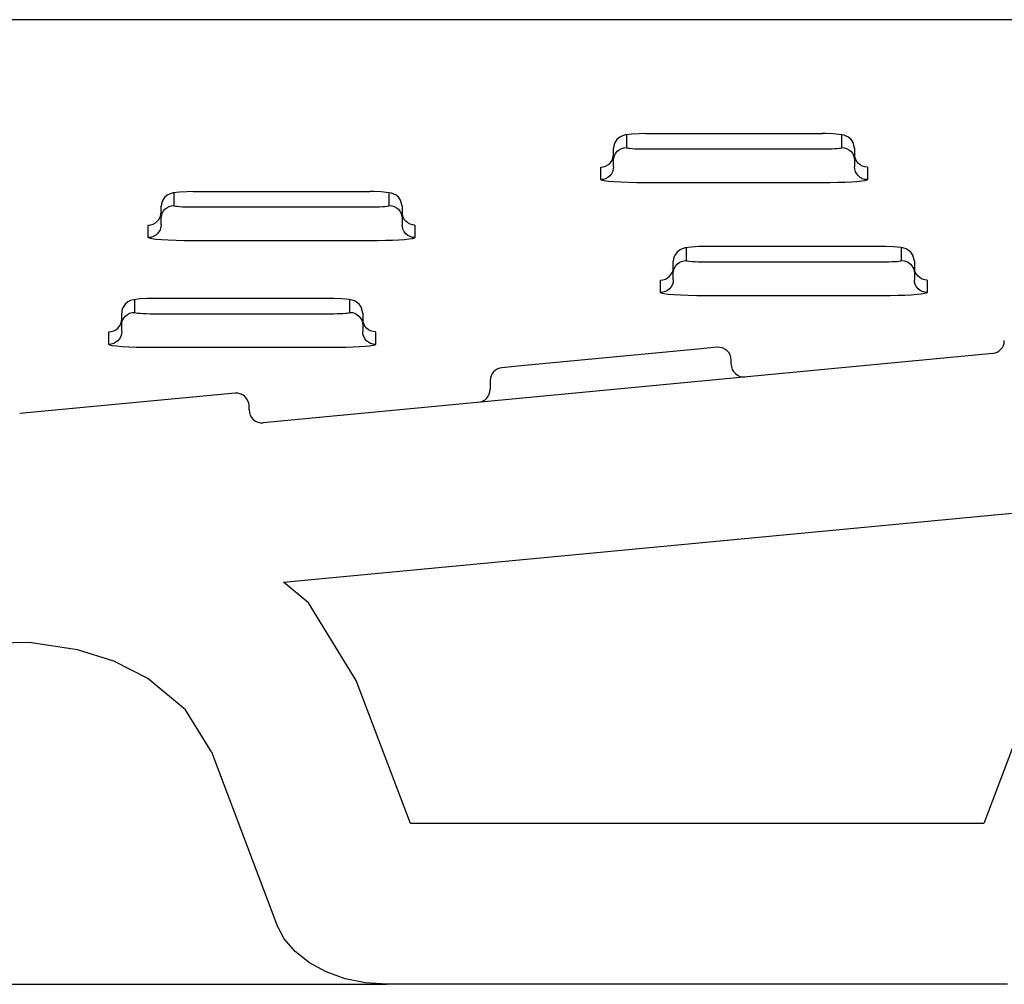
# Model space of a CAD drawing. Header units: millimetres. Extents: x 0 to 0.8, y 0 to 0.06.
# Tile 3 of 4: x 0.496 to 0.557, y 0 to 0.06. Entities that reach past the tile are written whole.
import ezdxf

# ---------------------------------------------------------------- set-up
doc = ezdxf.new("R2010")
doc.units = ezdxf.units.MM
doc.layers.add('BLOCKS', color=3, linetype='Continuous')

msp = doc.modelspace()

# ---------------------------------------------------------------- linework, layer by layer
at = {"layer": 'BLOCKS', "linetype": 'Continuous'}
for p, q in [((0.7721555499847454, 0.06000000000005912), (0.4000000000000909, 0.06000000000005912)), ((0.5456818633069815, 0.05290893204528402), (0.5346818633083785, 0.05290893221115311)), ((0.5326818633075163, 0.05095812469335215), (0.5326818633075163, 0.05200219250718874)), ((0.5476818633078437, 0.05200219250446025), (0.5476818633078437, 0.05084881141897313)), ((0.517524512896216, 0.04930215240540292), (0.506524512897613, 0.04930215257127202)), ((0.5045245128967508, 0.04735134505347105), (0.5045245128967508, 0.04839541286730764)), ((0.5195245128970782, 0.04839541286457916), (0.5195245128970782, 0.04724203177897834)), ((0.5494018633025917, 0.0458852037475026), (0.5384018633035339, 0.0458852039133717)), ((0.5364018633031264, 0.04393439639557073), (0.5364018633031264, 0.04497846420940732)), ((0.5514018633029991, 0.04497846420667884), (0.5514018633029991, 0.04382508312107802)), ((0.5150713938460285, 0.04265808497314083), (0.5040713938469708, 0.04265808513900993)), ((0.5020713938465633, 0.04070727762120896), (0.5020713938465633, 0.04175134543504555)), ((0.517071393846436, 0.04175134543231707), (0.517071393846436, 0.04059796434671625)), ((0.5562755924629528, 0.03923971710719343), (0.5108755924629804, 0.03493056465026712)), ((0.537924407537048, 0.03950689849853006), (0.5269244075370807, 0.03846283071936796)), ((0.5391244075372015, 0.0396207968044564), (0.537924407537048, 0.03950689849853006)), ((0.5399999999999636, 0.03857444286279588), (0.5399999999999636, 0.03882437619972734)), ((0.5269244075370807, 0.03846283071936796), (0.5257244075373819, 0.03834893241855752)), ((0.525000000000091, 0.03755251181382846), (0.525000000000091, 0.03699884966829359)), ((0.5091244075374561, 0.03677333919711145), (0.4957244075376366, 0.03550147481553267)), ((0.5100000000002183, 0.03572698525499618), (0.5100000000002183, 0.03597691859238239)), ((0.507655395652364, 0.01446595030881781), (0.5117327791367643, 0.003705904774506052)), ((0.5557300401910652, 0.009999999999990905), (0.5200416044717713, 0.009999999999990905)), ((0.4102451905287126, 0), (0.5185629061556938, 0)), ((0.5572087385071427, 0), (0.5185629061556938, 0))]:
    msp.add_line(p, q, dxfattribs=at)
at = {"layer": 'BLOCKS'}
for p, q in [((0.5334818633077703, 0.05282887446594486), (0.5334818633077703, 0.05204780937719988)), ((0.5468818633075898, 0.05204780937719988), (0.5468818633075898, 0.05282887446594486)), ((0.5346818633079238, 0.05196260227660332), (0.545681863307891, 0.05196260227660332)), ((0.5326818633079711, 0.05084881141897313), (0.5326818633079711, 0.05124981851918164)), ((0.5318818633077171, 0.0500508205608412), (0.5318818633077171, 0.05083188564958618)), ((0.5484818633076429, 0.05083188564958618), (0.5484818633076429, 0.0500508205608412)), ((0.545681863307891, 0.04985200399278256), (0.5346818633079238, 0.04985200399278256)), ((0.5053245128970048, 0.04922209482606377), (0.5053245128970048, 0.04844102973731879)), ((0.5187245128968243, 0.04844102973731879), (0.5187245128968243, 0.04922209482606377)), ((0.5065245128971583, 0.04835582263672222), (0.5175245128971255, 0.04835582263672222)), ((0.5037245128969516, 0.04644404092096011), (0.5037245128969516, 0.04722510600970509)), ((0.5045245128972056, 0.04724203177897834), (0.5045245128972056, 0.04764303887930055)), ((0.5203245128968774, 0.04722510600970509), (0.5203245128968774, 0.04644404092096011)), ((0.5175245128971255, 0.04624522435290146), (0.5065245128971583, 0.04624522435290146)), ((0.5372018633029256, 0.04580514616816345), (0.5372018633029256, 0.04502408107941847)), ((0.5506018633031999, 0.04502408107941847), (0.5506018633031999, 0.04580514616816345)), ((0.5384018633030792, 0.0449388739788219), (0.5494018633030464, 0.0449388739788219)), ((0.5364018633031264, 0.04382508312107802), (0.5364018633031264, 0.04422609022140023)), ((0.5356018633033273, 0.04302709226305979), (0.5356018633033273, 0.04380815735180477)), ((0.552201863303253, 0.04380815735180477), (0.552201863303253, 0.04302709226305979)), ((0.5028713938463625, 0.04257802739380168), (0.5028713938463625, 0.04179696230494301)), ((0.5162713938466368, 0.04179696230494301), (0.5162713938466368, 0.04257802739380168)), ((0.5494018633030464, 0.04282827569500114), (0.5384018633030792, 0.04282827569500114)), ((0.504071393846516, 0.04171175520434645), (0.5150713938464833, 0.04171175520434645)), ((0.5012713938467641, 0.03979997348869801), (0.5012713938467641, 0.040581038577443)), ((0.5020713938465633, 0.04059796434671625), (0.5020713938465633, 0.04099897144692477)), ((0.5178713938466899, 0.040581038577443), (0.5178713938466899, 0.03979997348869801)), ((0.5150713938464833, 0.03960115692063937), (0.504071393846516, 0.03960115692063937))]:
    msp.add_line(p, q, dxfattribs=at)
at = {"layer": 'BLOCKS', "linetype": 'Continuous', "flags": 128}
for points in [[(0.534681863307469, 0.05291452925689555), (0.5342764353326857, 0.05290981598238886), (0.5338222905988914, 0.05288488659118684), (0.5334233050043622, 0.0528318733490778), (0.5332370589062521, 0.05277895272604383), (0.5330661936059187, 0.05269429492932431), (0.5328950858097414, 0.05255085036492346), (0.5327494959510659, 0.05232643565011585), (0.5327437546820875, 0.05230190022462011)], [(0.5476818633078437, 0.05200219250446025), (0.5475858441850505, 0.0523850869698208), (0.5474537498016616, 0.05256681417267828), (0.5473057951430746, 0.05268904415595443), (0.5471628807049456, 0.05276457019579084), (0.5470305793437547, 0.05281006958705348), (0.546858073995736, 0.05284734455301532), (0.5463726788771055, 0.05289691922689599), (0.5458979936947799, 0.05291432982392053), (0.5456714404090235, 0.05291410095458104)], [(0.5327412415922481, 0.05230329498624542), (0.5326972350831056, 0.05215756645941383), (0.5326818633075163, 0.05200219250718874)], [(0.5065245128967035, 0.04930774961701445), (0.5061190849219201, 0.04930303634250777), (0.5056649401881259, 0.04927810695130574), (0.5052659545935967, 0.0492250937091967), (0.5050797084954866, 0.04917217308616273), (0.5049088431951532, 0.04908751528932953), (0.5047377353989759, 0.04894407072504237), (0.5045921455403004, 0.04871965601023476), (0.504586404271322, 0.04869512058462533)], [(0.5195245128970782, 0.04839541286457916), (0.519428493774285, 0.04877830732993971), (0.5192963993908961, 0.04896003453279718), (0.5191484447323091, 0.04908226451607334), (0.5190055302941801, 0.04915779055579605), (0.5188732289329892, 0.04920328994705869), (0.5187007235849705, 0.04924056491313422), (0.51821532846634, 0.04929013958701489), (0.5177406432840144, 0.04930755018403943), (0.517514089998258, 0.04930732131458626)], [(0.5045838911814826, 0.04869651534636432), (0.5045398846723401, 0.04855078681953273), (0.5045245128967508, 0.04839541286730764)], [(0.5384018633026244, 0.04589080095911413), (0.537996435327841, 0.04588608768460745), (0.5375422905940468, 0.04586115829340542), (0.5371433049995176, 0.04580814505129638), (0.5369570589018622, 0.04575522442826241), (0.536786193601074, 0.0456705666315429), (0.5366150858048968, 0.04552712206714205), (0.5364694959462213, 0.04530270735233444), (0.5364637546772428, 0.0452781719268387)], [(0.5514018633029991, 0.04497846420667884), (0.5513058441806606, 0.04536135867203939), (0.5511737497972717, 0.04554308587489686), (0.5510257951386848, 0.04566531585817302), (0.5508828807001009, 0.04574084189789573), (0.5507505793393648, 0.04578634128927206), (0.5505780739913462, 0.0458236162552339), (0.5500926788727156, 0.04587319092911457), (0.54961799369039, 0.04589060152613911), (0.5493914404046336, 0.04589037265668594)], [(0.5364612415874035, 0.045279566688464), (0.5364172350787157, 0.04513383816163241), (0.5364018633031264, 0.04497846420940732)], [(0.5040713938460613, 0.04266368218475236), (0.5036659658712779, 0.04265896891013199), (0.5032118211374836, 0.04263403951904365), (0.5028128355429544, 0.04258102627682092), (0.502626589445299, 0.04252810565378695), (0.5024557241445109, 0.04244344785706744), (0.5022846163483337, 0.04230000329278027), (0.5021390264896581, 0.04207558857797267), (0.5021332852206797, 0.04205105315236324)], [(0.517071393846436, 0.04175134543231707), (0.5169753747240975, 0.04213423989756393), (0.5168432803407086, 0.04231596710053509), (0.5166953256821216, 0.04243819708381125), (0.5165524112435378, 0.04251372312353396), (0.5164201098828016, 0.0425592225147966), (0.516247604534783, 0.04259649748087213), (0.5157622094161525, 0.04264607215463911), (0.5152875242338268, 0.04266348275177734), (0.5150609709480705, 0.04266325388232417)], [(0.5021307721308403, 0.04205244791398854), (0.5020867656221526, 0.04190671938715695), (0.5020713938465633, 0.04175134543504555)], [(0.5200416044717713, 0.009999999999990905), (0.5166669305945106, 0.01890562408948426), (0.5136936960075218, 0.02371928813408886), (0.5121458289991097, 0.02500618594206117), (0.5636342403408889, 0.0298932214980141), (0.5616601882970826, 0.02564941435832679), (0.5557300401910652, 0.009999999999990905)], [(0.507655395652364, 0.01446595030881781), (0.5060443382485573, 0.01707425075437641), (0.5037046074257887, 0.01901950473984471), (0.5015832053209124, 0.02009361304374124), (0.4993132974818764, 0.02081262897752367), (0.4963173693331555, 0.02125562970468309), (0.4932873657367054, 0.02120724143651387)], [(0.5185629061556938, 0), (0.5172483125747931, 8.716763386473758e-05), (0.5159795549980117, 0.0003456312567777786), (0.5148008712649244, 0.0007663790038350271), (0.5137533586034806, 0.001334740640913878), (0.5128735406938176, 0.002030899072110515), (0.5121920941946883, 0.002830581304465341), (0.5117327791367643, 0.003705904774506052)]]:
    msp.add_lwpolyline(points, dxfattribs=at)
at = {"layer": 'BLOCKS', "flags": 128}
for points in [[(0.5318818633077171, 0.05083188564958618), (0.5320379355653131, 0.05084721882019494), (0.5321880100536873, 0.05089262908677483), (0.5323263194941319, 0.05096637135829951), (0.5324475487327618, 0.05106561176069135), (0.5325470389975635, 0.05118653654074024), (0.5326209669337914, 0.05132449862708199), (0.532666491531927, 0.05147419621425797), (0.5326818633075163, 0.05162987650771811)], [(0.5326818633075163, 0.05124981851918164), (0.5326972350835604, 0.05140549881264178), (0.532742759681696, 0.05155519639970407), (0.5328166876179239, 0.05169315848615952), (0.5329161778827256, 0.0518140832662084), (0.5330374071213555, 0.05191332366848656), (0.5331757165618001, 0.05198706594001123), (0.5333257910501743, 0.05203247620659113), (0.5334818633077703, 0.05204780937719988)], [(0.5334818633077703, 0.05204780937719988), (0.5335049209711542, 0.05203118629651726), (0.5335732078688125, 0.05201520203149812), (0.5336840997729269, 0.05200047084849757), (0.5338333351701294, 0.05198755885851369), (0.5340151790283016, 0.05197696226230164), (0.5342226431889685, 0.05196908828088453), (0.5344477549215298, 0.0519642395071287), (0.5346818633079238, 0.05196260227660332)], [(0.545681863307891, 0.05196260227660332), (0.5458902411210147, 0.05196389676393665), (0.5460922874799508, 0.05196774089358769), (0.5462818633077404, 0.051974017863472), (0.5464532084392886, 0.05198253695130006), (0.5466011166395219, 0.05199303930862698), (0.5467210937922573, 0.05200520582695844), (0.5468094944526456, 0.05201866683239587), (0.5468636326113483, 0.05203301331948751), (0.5468818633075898, 0.05204780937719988)], [(0.5468818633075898, 0.05204780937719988), (0.5470379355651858, 0.05203247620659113), (0.54718801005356, 0.05198706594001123), (0.5473263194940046, 0.05191332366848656), (0.5474475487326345, 0.0518140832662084), (0.5475470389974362, 0.05169315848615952), (0.547620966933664, 0.05155519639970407), (0.5476664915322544, 0.05140549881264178), (0.5476818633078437, 0.05124981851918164)], [(0.5484818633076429, 0.05083188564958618), (0.548325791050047, 0.05084721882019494), (0.5481757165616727, 0.05089262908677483), (0.5480374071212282, 0.05096637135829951), (0.5479161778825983, 0.05106561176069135), (0.5478166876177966, 0.05118653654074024), (0.5477427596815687, 0.05132449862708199), (0.547697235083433, 0.05147419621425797), (0.5476818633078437, 0.05162987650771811)], [(0.5326818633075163, 0.05084881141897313), (0.532666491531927, 0.05069313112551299), (0.5326209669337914, 0.05054343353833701), (0.5325470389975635, 0.05040547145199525), (0.5324475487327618, 0.05028454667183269), (0.5323263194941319, 0.05018530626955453), (0.5321880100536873, 0.05011156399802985), (0.5320379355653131, 0.05006615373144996), (0.5318818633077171, 0.0500508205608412)], [(0.5484818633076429, 0.0500508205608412), (0.548325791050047, 0.05006615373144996), (0.5481757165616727, 0.05011156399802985), (0.5480374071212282, 0.05018530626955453), (0.5479161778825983, 0.05028454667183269), (0.5478166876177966, 0.05040547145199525), (0.5477427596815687, 0.05054343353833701), (0.547697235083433, 0.05069313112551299), (0.5476818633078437, 0.05084881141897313)], [(0.5346818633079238, 0.04985200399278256), (0.5341356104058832, 0.04985582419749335), (0.5336103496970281, 0.04986713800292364), (0.5331262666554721, 0.04988551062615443), (0.5327019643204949, 0.04991023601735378), (0.5323537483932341, 0.04994036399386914), (0.532095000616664, 0.04997473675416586), (0.5319356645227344, 0.05001203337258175), (0.5318818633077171, 0.0500508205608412)], [(0.5484818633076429, 0.0500508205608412), (0.5484393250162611, 0.050016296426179), (0.5483130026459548, 0.04998282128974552), (0.5481067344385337, 0.04995141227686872), (0.5478267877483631, 0.04992302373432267), (0.5474816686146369, 0.04989851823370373), (0.5470818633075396, 0.04987864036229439), (0.5466395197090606, 0.04986399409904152), (0.546168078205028, 0.04985502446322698), (0.545681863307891, 0.04985200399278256)], [(0.5045245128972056, 0.04764303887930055), (0.5045398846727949, 0.04779871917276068), (0.5045854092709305, 0.04794841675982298), (0.5046593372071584, 0.04808637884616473), (0.5047588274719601, 0.0482073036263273), (0.50488005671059, 0.04830654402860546), (0.5050183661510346, 0.04838028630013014), (0.5051684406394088, 0.04842569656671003), (0.5053245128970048, 0.04844102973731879)], [(0.5053245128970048, 0.04844102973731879), (0.5053475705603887, 0.04842440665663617), (0.505415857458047, 0.04840842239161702), (0.5055267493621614, 0.04839369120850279), (0.5056759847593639, 0.0483807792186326), (0.5058578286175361, 0.04837018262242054), (0.506065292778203, 0.04836230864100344), (0.5062904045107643, 0.0483574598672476), (0.5065245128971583, 0.04835582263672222)], [(0.5175245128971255, 0.04835582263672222), (0.5177328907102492, 0.04835711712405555), (0.5179349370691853, 0.0483609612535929), (0.5181245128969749, 0.0483672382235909), (0.5182958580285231, 0.04837575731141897), (0.5184437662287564, 0.04838625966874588), (0.5185637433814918, 0.04839842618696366), (0.5186521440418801, 0.04841188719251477), (0.5187062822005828, 0.04842623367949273), (0.5187245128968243, 0.04844102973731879)], [(0.5187245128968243, 0.04844102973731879), (0.5188805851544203, 0.04842569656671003), (0.5190306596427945, 0.04838028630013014), (0.5191689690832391, 0.04830654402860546), (0.519290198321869, 0.0482073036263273), (0.5193896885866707, 0.04808637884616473), (0.5194636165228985, 0.04794841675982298), (0.5195091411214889, 0.04779871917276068), (0.5195245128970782, 0.04764303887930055)], [(0.5037245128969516, 0.04722510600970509), (0.5038805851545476, 0.04724043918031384), (0.5040306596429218, 0.04728584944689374), (0.5041689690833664, 0.04735959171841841), (0.5042901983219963, 0.04745883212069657), (0.504389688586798, 0.04757975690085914), (0.5044636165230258, 0.0477177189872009), (0.5045091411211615, 0.04786741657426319), (0.5045245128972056, 0.04802309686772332)], [(0.5203245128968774, 0.04722510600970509), (0.5201684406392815, 0.04724043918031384), (0.5200183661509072, 0.04728584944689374), (0.5198800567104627, 0.04735959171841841), (0.5197588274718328, 0.04745883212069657), (0.5196593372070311, 0.04757975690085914), (0.5195854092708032, 0.0477177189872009), (0.5195398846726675, 0.04786741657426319), (0.5195245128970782, 0.04802309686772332)], [(0.5045245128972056, 0.04724203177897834), (0.5045091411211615, 0.04708635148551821), (0.5044636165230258, 0.04693665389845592), (0.504389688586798, 0.04679869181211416), (0.5042901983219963, 0.04667776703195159), (0.5041689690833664, 0.04657852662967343), (0.5040306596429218, 0.04650478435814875), (0.5038805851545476, 0.04645937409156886), (0.5037245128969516, 0.04644404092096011)], [(0.5203245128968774, 0.04644404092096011), (0.5201684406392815, 0.04645937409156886), (0.5200183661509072, 0.04650478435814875), (0.5198800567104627, 0.04657852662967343), (0.5197588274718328, 0.04667776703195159), (0.5196593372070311, 0.04679869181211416), (0.5195854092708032, 0.04693665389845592), (0.5195398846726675, 0.04708635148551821), (0.5195245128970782, 0.04724203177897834)], [(0.5065245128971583, 0.04624522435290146), (0.5059782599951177, 0.04624904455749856), (0.5054529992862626, 0.04626035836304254), (0.5049689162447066, 0.04627873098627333), (0.5045446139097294, 0.04630345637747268), (0.5041963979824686, 0.04633358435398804), (0.5039376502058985, 0.04636795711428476), (0.5037783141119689, 0.04640525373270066), (0.5037245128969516, 0.04644404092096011)], [(0.5203245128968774, 0.04644404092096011), (0.5202819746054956, 0.0464095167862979), (0.5201556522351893, 0.04637604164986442), (0.5199493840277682, 0.04634463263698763), (0.5196694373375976, 0.04631624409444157), (0.5193243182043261, 0.04629173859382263), (0.5189245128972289, 0.04627186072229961), (0.518482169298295, 0.04625721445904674), (0.5180107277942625, 0.04624824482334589), (0.5175245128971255, 0.04624522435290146)], [(0.5364018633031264, 0.04422609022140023), (0.5364172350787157, 0.04438177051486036), (0.5364627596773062, 0.04453146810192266), (0.5365366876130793, 0.04466943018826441), (0.5366361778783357, 0.04479035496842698), (0.5367574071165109, 0.04488959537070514), (0.5368957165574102, 0.04496333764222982), (0.5370457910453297, 0.04500874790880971), (0.5372018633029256, 0.04502408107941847)], [(0.5372018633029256, 0.04502408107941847), (0.5372249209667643, 0.04500745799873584), (0.5372932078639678, 0.0449914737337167), (0.537404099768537, 0.04497674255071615), (0.5375533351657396, 0.04496383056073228), (0.537735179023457, 0.04495323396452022), (0.5379426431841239, 0.04494535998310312), (0.5381677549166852, 0.04494051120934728), (0.5384018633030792, 0.0449388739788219)], [(0.5494018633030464, 0.0449388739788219), (0.5496102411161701, 0.04494016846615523), (0.5498122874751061, 0.04494401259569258), (0.5500018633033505, 0.04495028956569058), (0.5501732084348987, 0.04495880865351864), (0.5503211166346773, 0.04496931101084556), (0.5504410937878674, 0.04498147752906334), (0.5505294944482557, 0.04499493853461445), (0.5505836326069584, 0.04500928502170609), (0.5506018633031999, 0.04502408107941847)], [(0.5506018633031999, 0.04502408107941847), (0.5507579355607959, 0.04500874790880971), (0.5509080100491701, 0.04496333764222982), (0.5510463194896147, 0.04488959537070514), (0.5511675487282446, 0.04479035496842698), (0.5512670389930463, 0.04466943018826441), (0.5513409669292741, 0.04453146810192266), (0.5513864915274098, 0.04438177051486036), (0.5514018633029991, 0.04422609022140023)], [(0.5356018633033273, 0.04380815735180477), (0.5357579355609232, 0.04382349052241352), (0.5359080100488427, 0.04386890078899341), (0.536046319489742, 0.04394264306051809), (0.5361675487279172, 0.04404188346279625), (0.5362670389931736, 0.04416280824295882), (0.5363409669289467, 0.04430077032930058), (0.5363864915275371, 0.04445046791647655), (0.5364018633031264, 0.04460614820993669)], [(0.552201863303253, 0.04380815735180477), (0.5520457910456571, 0.04382349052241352), (0.5518957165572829, 0.04386890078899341), (0.5517574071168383, 0.04394264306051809), (0.5516361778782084, 0.04404188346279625), (0.5515366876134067, 0.04416280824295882), (0.5514627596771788, 0.04430077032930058), (0.5514172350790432, 0.04445046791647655), (0.5514018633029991, 0.04460614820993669)], [(0.5364018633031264, 0.04382508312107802), (0.5363864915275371, 0.04366940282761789), (0.5363409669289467, 0.0435197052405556), (0.5362670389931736, 0.04338174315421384), (0.5361675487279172, 0.04326081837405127), (0.536046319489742, 0.04316157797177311), (0.5359080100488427, 0.04308783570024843), (0.5357579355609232, 0.04304242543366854), (0.5356018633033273, 0.04302709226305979)], [(0.552201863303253, 0.04302709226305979), (0.5520457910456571, 0.04304242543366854), (0.5518957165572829, 0.04308783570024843), (0.5517574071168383, 0.04316157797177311), (0.5516361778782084, 0.04326081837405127), (0.5515366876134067, 0.04338174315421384), (0.5514627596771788, 0.0435197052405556), (0.5514172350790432, 0.04366940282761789), (0.5514018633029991, 0.04382508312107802)], [(0.5384018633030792, 0.04282827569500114), (0.5378556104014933, 0.04283209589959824), (0.5373303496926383, 0.04284340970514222), (0.5368462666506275, 0.04286178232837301), (0.5364219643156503, 0.04288650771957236), (0.5360737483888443, 0.04291663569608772), (0.5358150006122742, 0.04295100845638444), (0.5356556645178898, 0.04298830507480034), (0.5356018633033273, 0.04302709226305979)], [(0.552201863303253, 0.04302709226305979), (0.5521593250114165, 0.04299256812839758), (0.552033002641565, 0.0429590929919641), (0.5518267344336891, 0.04292768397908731), (0.5515467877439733, 0.04289929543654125), (0.551201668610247, 0.04287478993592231), (0.5508018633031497, 0.04285491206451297), (0.5503595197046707, 0.0428402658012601), (0.5498880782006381, 0.04283129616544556), (0.5494018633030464, 0.04282827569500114)], [(0.5020713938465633, 0.04099897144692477), (0.5020867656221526, 0.04115465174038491), (0.502132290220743, 0.04130434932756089), (0.5022062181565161, 0.04144231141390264), (0.5023057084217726, 0.04156323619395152), (0.5024269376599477, 0.04166247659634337), (0.502565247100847, 0.04173621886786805), (0.5027153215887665, 0.04178162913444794), (0.5028713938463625, 0.04179696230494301)], [(0.5028713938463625, 0.04179696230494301), (0.5028944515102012, 0.04178033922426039), (0.5029627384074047, 0.04176435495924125), (0.5030736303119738, 0.0417496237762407), (0.5032228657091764, 0.04173671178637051), (0.5034047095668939, 0.04172611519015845), (0.5036121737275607, 0.04171824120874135), (0.5038372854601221, 0.04171339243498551), (0.504071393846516, 0.04171175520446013)], [(0.5150713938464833, 0.04171175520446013), (0.5152797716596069, 0.04171304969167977), (0.515481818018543, 0.04171689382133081), (0.5156713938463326, 0.04172317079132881), (0.5158427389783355, 0.04173168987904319), (0.5159906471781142, 0.04174219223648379), (0.5161106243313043, 0.04175435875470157), (0.5161990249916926, 0.04176781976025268), (0.5162531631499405, 0.04178216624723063), (0.5162713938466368, 0.04179696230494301)], [(0.5162713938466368, 0.04179696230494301), (0.5164274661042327, 0.04178162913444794), (0.516577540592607, 0.04173621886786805), (0.5167158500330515, 0.04166247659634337), (0.5168370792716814, 0.04156323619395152), (0.5169365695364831, 0.04144231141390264), (0.517010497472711, 0.04130434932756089), (0.5170560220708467, 0.04115465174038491), (0.517071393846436, 0.04099897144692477)], [(0.5012713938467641, 0.040581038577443), (0.5014274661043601, 0.04059637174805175), (0.5015775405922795, 0.04064178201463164), (0.5017158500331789, 0.04071552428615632), (0.501837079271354, 0.04081476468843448), (0.5019365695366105, 0.04093568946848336), (0.5020104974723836, 0.04107365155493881), (0.502056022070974, 0.0412233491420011), (0.5020713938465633, 0.04137902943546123)], [(0.5178713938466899, 0.040581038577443), (0.517715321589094, 0.04059637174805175), (0.5175652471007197, 0.04064178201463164), (0.5174269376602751, 0.04071552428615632), (0.5173057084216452, 0.04081476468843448), (0.5172062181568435, 0.04093568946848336), (0.5171322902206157, 0.04107365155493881), (0.5170867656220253, 0.0412233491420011), (0.517071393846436, 0.04137902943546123)], [(0.5020713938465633, 0.04059796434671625), (0.502056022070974, 0.04044228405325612), (0.5020104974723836, 0.04029258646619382), (0.5019365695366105, 0.04015462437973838), (0.501837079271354, 0.0400336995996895), (0.5017158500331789, 0.03993445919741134), (0.5015775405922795, 0.03986071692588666), (0.5014274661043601, 0.03981530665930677), (0.5012713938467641, 0.03979997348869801)], [(0.5178713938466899, 0.03979997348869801), (0.517715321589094, 0.03981530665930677), (0.5175652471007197, 0.03986071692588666), (0.5174269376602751, 0.03993445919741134), (0.5173057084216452, 0.0400336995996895), (0.5172062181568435, 0.04015462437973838), (0.5171322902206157, 0.04029258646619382), (0.5170867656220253, 0.04044228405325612), (0.517071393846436, 0.04059796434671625)], [(0.504071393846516, 0.03960115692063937), (0.5035251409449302, 0.03960497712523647), (0.5029998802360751, 0.03961629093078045), (0.5025157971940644, 0.03963466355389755), (0.5020914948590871, 0.03965938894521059), (0.5017432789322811, 0.03968951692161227), (0.501484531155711, 0.03972388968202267), (0.5013251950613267, 0.03976118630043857), (0.5012713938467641, 0.03979997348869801)], [(0.5178713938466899, 0.03979997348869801), (0.5178288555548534, 0.03976544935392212), (0.5177025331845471, 0.03973197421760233), (0.517496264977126, 0.03970056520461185), (0.5172163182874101, 0.03967217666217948), (0.5168711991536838, 0.03964767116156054), (0.5164713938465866, 0.03962779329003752), (0.5160290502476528, 0.03961314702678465), (0.515557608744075, 0.03960417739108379), (0.5150713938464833, 0.03960115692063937)]]:
    msp.add_lwpolyline(points, dxfattribs=at)
at = {"layer": 'BLOCKS', "linetype": 'Continuous'}
for centre, radius, start, end in [((0.5561999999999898, 0.04003613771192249), 0.0008000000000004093, 275.4220002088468, 0), ((0.5392000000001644, 0.03882437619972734), 0.0008000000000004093, 0, 95.42200022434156), ((0.5258000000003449, 0.03755251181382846), 0.0008000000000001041, 95.42200022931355, 180), ((0.5408000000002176, 0.03857444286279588), 0.0008000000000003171, 180, 275.4220002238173), ((0.5091999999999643, 0.03597691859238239), 0.0008000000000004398, 0, 95.4220002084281), ((0.5242000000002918, 0.03699884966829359), 0.0008000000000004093, 275.4220002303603, 0), ((0.5108000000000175, 0.03572698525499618), 0.0007999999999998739, 180, 275.4220002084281)]:
    msp.add_arc(centre, radius, start, end, dxfattribs=at)

doc.saveas('drawing.dxf')
